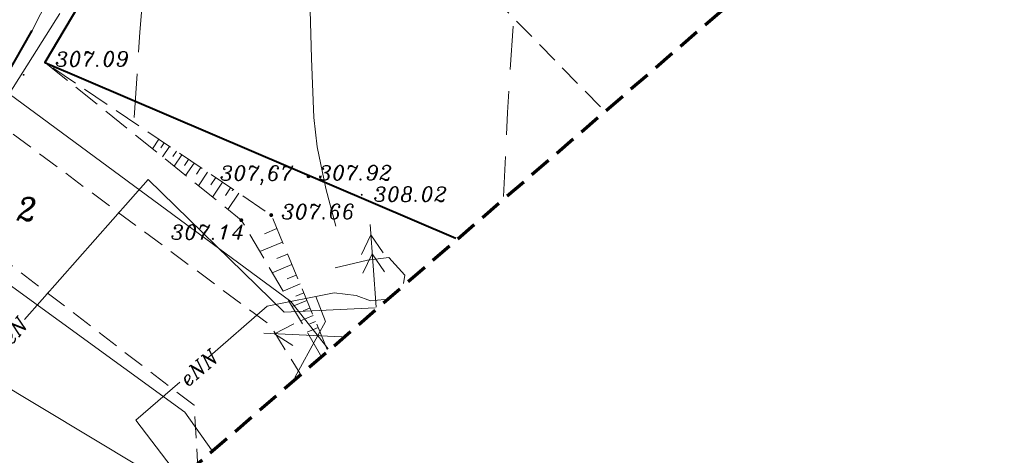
# Model space of a CAD drawing. Extents: x 4615668 to 9294084, y 5331114 to 10688993.
# Tile 120 of 181: x 4656391 to 4656436, y 5334979 to 5334999. Entities that reach past the tile are written whole.
import ezdxf
from ezdxf.enums import TextEntityAlignment as Align

# ---------------------------------------------------------------- set-up
doc = ezdxf.new("R2010")
doc.units = 0
doc.header["$MEASUREMENT"] = 0
for name, pattern in [('BUBZ02', [1.75, 1.25, -0.5]), ('KTCR', [1.5, 1, -0.5]), ('l215_500', [2.5, 1.5, -0.4125, 0.175, -0.4125]), ('l219_500', [0.5, -0.25, 0, -0.25]), ('l423_500', [2, 1.5, -0.5]), ('l641_500', [1.5, 1, -0.5]), ('l661_500', [1.5, 1, -0.5]), ('l812_500', [3, 2, -1]), ('l823_500', [1.75, 1.25, -0.5]), ('l824_500', [1.75, 1.25, -0.5])]:
    doc.linetypes.add(name, pattern=pattern)
doc.layers.add('52', color=7, linetype='Continuous')
for name, color, linetype, lineweight in [('chodnik', 7, 'l423_500', 13), ('e_opisy', 7, 'Continuous', 13), ('e_slupy', 7, 'Continuous', 13), ('eNN', 7, 'Continuous', 13), ('g', 7, 'Continuous', 13), ('g_obrys', 7, 'l661_500', 13), ('gr_dzialki', 7, 'l219_500', 13), ('nr_dzialki', 7, 'Continuous', 13), ('ogr_symb', 7, 'l901_500', 40), ('pkt_wys', 7, 'Continuous', 13), ('skarpa_dol', 7, 'l824_500', 13), ('skarpa_gora', 7, 'l823_500', 13), ('skarpa_umoc', 7, 'Continuous', 13), ('w_rzedne', 7, 'Continuous', 13), ('warst_ciagla', 7, 'Continuous', 0), ('warst_przeryw', 7, 'l812_500', 0), ('zakresy', 7, 'l215_500', 70)]:
    doc.layers.add(name, color=color, linetype=linetype, lineweight=lineweight)
doc.styles.add('Style-ITALIC_1250', font='ITALIC_1250.shx')
doc.styles.add('txt', font='TXT', dxfattribs={"height": 0.2})
doc.linetypes.add('KTOK05', pattern='A,3.75,[16,dgnlstyle-2015all.shx,S=0.0028,R=0,X=0,Y=0],3.75', length=7.5)
doc.linetypes.add('l901_500', pattern='A,3.75,[38,dgnlstyle-2015all.shx,S=0.0028,R=0,X=0,Y=0],3.75', length=7.5)

# ---------------------------------------------------------------- blocks, each defined once
blk = doc.blocks.new('WYS')
at = {"layer": '52', "color": 67, "linetype": 'Continuous'}
blk.add_circle((0, 0), 0.08, dxfattribs=at)
blk = doc.blocks.new('140')
at = {"linetype": 'ByBlock', "lineweight": -2}
blk.add_hatch(color=0, dxfattribs=at).paths.add_polyline_path([(0.45, 0, 1), (-0.45, 0, 1)], flags=16)
blk = doc.blocks.new('140_1')
at = {"linetype": 'ByBlock', "lineweight": -2}
blk.add_hatch(color=0, dxfattribs=at).paths.add_polyline_path([(0.9, 0, 1), (-0.9, 0, 1)], flags=16)
blk = doc.blocks.new('G$C3390F2A0')
at = {"layer": 'chodnik', "color": 7, "linetype": 'KTCR', "lineweight": 13, "flags": 128}
for points in [[(79.976, 46.165), (74.574, 40.583), (87.824, 27.052)], [(59.069, 36.75), (57.426, 32.776), (60.197, 26.36), (72.553, 17.161), (73.897, 14.972)], [(32.612, 35.695), (36.301, 34.658), (46.45, 29.984), (57.684, 22.212), (69.056, 13.503), (69.211, 10.908)]]:
    blk.add_lwpolyline(points, dxfattribs=at)
at = {"layer": 'e_slupy', "color": 1, "linetype": 'Continuous', "lineweight": 13}
for p, q in [((77.398, 18.009), (77.126, 21.803)), ((77.16, 21.32), (76.724, 20.421)), ((77.721, 20.492), (77.16, 21.32)), ((77.222, 20.457), (76.786, 19.557)), ((77.783, 19.629), (77.222, 20.457)), ((73.629, 17.245), (72.741, 16.785)), ((75.824, 16.644), (72.257, 16.807)), ((72.741, 16.785), (73.583, 16.246))]:
    blk.add_line(p, q, dxfattribs=at)
at = {"layer": 'eNN', "color": 1, "linetype": 'Continuous', "lineweight": 13, "flags": 128}
for points in [[(61.281, 17.437), (66.949, 23.858), (73.189, 17.768), (77.351, 17.968)], [(78.651, 19.096), (78.714, 19.478), (77.976, 20.285), (77.004, 20.162), (75.526, 19.813)], [(69.665, 15.67), (72.402, 18.049), (75.477, 18.662), (76.489, 18.541), (77.137, 18.298), (77.787, 18.347)], [(74.633, 18.494), (75.072, 17.349), (73.679, 14.783)], [(68.107, 9.95), (68.046, 10.625), (66.384, 12.815), (68.396, 14.566)]]:
    blk.add_lwpolyline(points, dxfattribs=at)
at = {"layer": 'g', "color": 52, "linetype": 'Continuous', "lineweight": 13, "flags": 128}
for points in [[(61.363, 39.471), (64.424, 37.754), (64.925, 37.374), (65.005, 36.974), (64.685, 36.354), (63.168, 33.713), (61.64, 30.691), (57.158, 22.889), (55.289, 19.636), (54.63, 18.625), (54.371, 18.045)], [(67.54, 9.458), (66.568, 10.67), (48.542, 21.519), (46.323, 22.846)]]:
    blk.add_lwpolyline(points, dxfattribs=at)
at = {"layer": 'g_obrys', "color": 52, "linetype": 'Continuous', "lineweight": 40}
blk.add_line((57.158, 22.889), (61.64, 30.691), dxfattribs=at)
at = {"layer": 'gr_dzialki', "color": 96, "linetype": 'Continuous', "lineweight": 13}
for p, q in [((60.586, 27.791), (62.901, 31.484)), ((73.485, 18.257), (60.586, 27.791)), ((68.633, 13.188), (54.987, 23.09)), ((75.195, 16.098), (73.485, 18.257)), ((69.853, 11.464), (68.633, 13.188))]:
    blk.add_line(p, q, dxfattribs=at)
at = {"layer": 'ogr_symb', "color": 7, "linetype": 'KTOK05', "lineweight": 40}
blk.add_lwpolyline([(60.77, 74.084), (79.628, 58.596), (62.222, 29.226), (81.044, 21.172)], dxfattribs=at)
at = {"layer": 'skarpa_dol', "color": 7, "linetype": 'BUBZ02', "lineweight": 13, "flags": 128}
blk.add_lwpolyline([(62.277, 29.19), (71.22, 21.996), (71.22, 21.996), (71.22, 21.996), (74.856, 15.804)], dxfattribs=at)
at = {"layer": 'skarpa_gora', "color": 7, "linetype": 'BUBZ02', "lineweight": 13, "flags": 128}
blk.add_lwpolyline([(75.16, 16.068), (72.59, 22.227), (62.222, 29.226)], dxfattribs=at)
at = {"layer": 'skarpa_umoc', "color": 7, "linetype": 'Continuous', "lineweight": 13}
for p, q in [((67.145, 25.274), (67.437, 25.706)), ((67.145, 25.274), (67.437, 25.706)), ((67.145, 25.274), (67.437, 25.706)), ((67.145, 25.274), (67.437, 25.706)), ((67.145, 25.274), (67.437, 25.706)), ((67.145, 25.274), (67.437, 25.706)), ((67.145, 25.274), (67.437, 25.706)), ((67.145, 25.274), (67.437, 25.706)), ((67.145, 25.274), (67.437, 25.706)), ((67.145, 25.274), (67.437, 25.706)), ((67.145, 25.274), (67.437, 25.706)), ((67.145, 25.274), (67.437, 25.706)), ((67.685, 25.538), (67.532, 25.312)), ((67.685, 25.538), (67.532, 25.312)), ((67.685, 25.538), (67.532, 25.312)), ((67.685, 25.538), (67.532, 25.312)), ((67.685, 25.538), (67.532, 25.312)), ((67.685, 25.538), (67.532, 25.312)), ((67.685, 25.538), (67.532, 25.312)), ((67.685, 25.538), (67.532, 25.312)), ((67.685, 25.538), (67.532, 25.312)), ((67.685, 25.538), (67.532, 25.312)), ((67.685, 25.538), (67.532, 25.312)), ((67.685, 25.538), (67.532, 25.312)), ((67.614, 24.897), (67.933, 25.37)), ((67.614, 24.897), (67.933, 25.37)), ((67.614, 24.897), (67.933, 25.37)), ((67.614, 24.897), (67.933, 25.37)), ((67.614, 24.897), (67.933, 25.37)), ((67.614, 24.897), (67.933, 25.37)), ((67.614, 24.897), (67.933, 25.37)), ((67.614, 24.897), (67.933, 25.37)), ((67.614, 24.897), (67.933, 25.37)), ((67.614, 24.897), (67.933, 25.37)), ((67.614, 24.897), (67.933, 25.37)), ((67.614, 24.897), (67.933, 25.37)), ((68.244, 25.161), (68.075, 24.911)), ((68.244, 25.161), (68.075, 24.911)), ((68.244, 25.161), (68.075, 24.911)), ((68.244, 25.161), (68.075, 24.911)), ((68.244, 25.161), (68.075, 24.911)), ((68.244, 25.161), (68.075, 24.911)), ((68.244, 25.161), (68.075, 24.911)), ((68.244, 25.161), (68.075, 24.911)), ((68.244, 25.161), (68.075, 24.911)), ((68.244, 25.161), (68.075, 24.911)), ((68.244, 25.161), (68.075, 24.911)), ((68.244, 25.161), (68.075, 24.911)), ((68.141, 24.472), (68.492, 24.993)), ((68.141, 24.472), (68.492, 24.993)), ((68.141, 24.472), (68.492, 24.993)), ((68.141, 24.472), (68.492, 24.993)), ((68.141, 24.472), (68.492, 24.993)), ((68.141, 24.472), (68.492, 24.993)), ((68.141, 24.472), (68.492, 24.993)), ((68.141, 24.472), (68.492, 24.993)), ((68.141, 24.472), (68.492, 24.993)), ((68.141, 24.472), (68.492, 24.993)), ((68.141, 24.472), (68.492, 24.993)), ((68.141, 24.472), (68.492, 24.993)), ((68.803, 24.784), (68.618, 24.51)), ((68.803, 24.784), (68.618, 24.51)), ((68.803, 24.784), (68.618, 24.51)), ((68.803, 24.784), (68.618, 24.51)), ((68.803, 24.784), (68.618, 24.51)), ((68.803, 24.784), (68.618, 24.51)), ((68.803, 24.784), (68.618, 24.51)), ((68.803, 24.784), (68.618, 24.51)), ((68.803, 24.784), (68.618, 24.51)), ((68.803, 24.784), (68.618, 24.51)), ((68.803, 24.784), (68.618, 24.51)), ((68.803, 24.784), (68.618, 24.51)), ((68.667, 24.048), (69.051, 24.616)), ((68.667, 24.048), (69.051, 24.616)), ((68.667, 24.048), (69.051, 24.616)), ((68.667, 24.048), (69.051, 24.616)), ((68.667, 24.048), (69.051, 24.616)), ((68.667, 24.048), (69.051, 24.616)), ((68.667, 24.048), (69.051, 24.616)), ((68.667, 24.048), (69.051, 24.616)), ((68.667, 24.048), (69.051, 24.616)), ((68.667, 24.048), (69.051, 24.616)), ((68.667, 24.048), (69.051, 24.616)), ((68.667, 24.048), (69.051, 24.616)), ((69.361, 24.407), (69.161, 24.109)), ((69.361, 24.407), (69.161, 24.109)), ((69.361, 24.407), (69.161, 24.109)), ((69.361, 24.407), (69.161, 24.109)), ((69.361, 24.407), (69.161, 24.109)), ((69.361, 24.407), (69.161, 24.109)), ((69.361, 24.407), (69.161, 24.109)), ((69.361, 24.407), (69.161, 24.109)), ((69.361, 24.407), (69.161, 24.109)), ((69.361, 24.407), (69.161, 24.109)), ((69.361, 24.407), (69.161, 24.109)), ((69.361, 24.407), (69.161, 24.109)), ((69.253, 23.576), (69.672, 24.197)), ((69.253, 23.576), (69.672, 24.197)), ((69.253, 23.576), (69.672, 24.197)), ((69.253, 23.576), (69.672, 24.197)), ((69.253, 23.576), (69.672, 24.197)), ((69.253, 23.576), (69.672, 24.197)), ((69.253, 23.576), (69.672, 24.197)), ((69.253, 23.576), (69.672, 24.197)), ((69.253, 23.576), (69.672, 24.197)), ((69.253, 23.576), (69.672, 24.197)), ((69.253, 23.576), (69.672, 24.197)), ((69.253, 23.576), (69.672, 24.197)), ((70.044, 23.946), (69.824, 23.619)), ((70.044, 23.946), (69.824, 23.619)), ((70.044, 23.946), (69.824, 23.619)), ((70.044, 23.946), (69.824, 23.619)), ((70.044, 23.946), (69.824, 23.619)), ((70.044, 23.946), (69.824, 23.619)), ((70.044, 23.946), (69.824, 23.619)), ((70.044, 23.946), (69.824, 23.619)), ((70.044, 23.946), (69.824, 23.619)), ((70.044, 23.946), (69.824, 23.619)), ((70.044, 23.946), (69.824, 23.619)), ((70.044, 23.946), (69.824, 23.619)), ((69.897, 23.057), (70.355, 23.736)), ((69.897, 23.057), (70.355, 23.736)), ((69.897, 23.057), (70.355, 23.736)), ((69.897, 23.057), (70.355, 23.736)), ((69.897, 23.057), (70.355, 23.736)), ((69.897, 23.057), (70.355, 23.736)), ((69.897, 23.057), (70.355, 23.736)), ((69.897, 23.057), (70.355, 23.736)), ((69.897, 23.057), (70.355, 23.736)), ((69.897, 23.057), (70.355, 23.736)), ((69.897, 23.057), (70.355, 23.736)), ((69.897, 23.057), (70.355, 23.736)), ((70.727, 23.485), (70.487, 23.129)), ((70.727, 23.485), (70.487, 23.129)), ((70.727, 23.485), (70.487, 23.129)), ((70.727, 23.485), (70.487, 23.129)), ((70.727, 23.485), (70.487, 23.129)), ((70.727, 23.485), (70.487, 23.129)), ((70.727, 23.485), (70.487, 23.129)), ((70.727, 23.485), (70.487, 23.129)), ((70.727, 23.485), (70.487, 23.129)), ((70.727, 23.485), (70.487, 23.129)), ((70.727, 23.485), (70.487, 23.129)), ((70.727, 23.485), (70.487, 23.129)), ((70.599, 22.491), (71.1, 23.233)), ((70.599, 22.491), (71.1, 23.233)), ((70.599, 22.491), (71.1, 23.233)), ((70.599, 22.491), (71.1, 23.233)), ((70.599, 22.491), (71.1, 23.233)), ((70.599, 22.491), (71.1, 23.233)), ((70.599, 22.491), (71.1, 23.233)), ((70.599, 22.491), (71.1, 23.233)), ((70.599, 22.491), (71.1, 23.233)), ((70.599, 22.491), (71.1, 23.233)), ((70.599, 22.491), (71.1, 23.233)), ((70.599, 22.491), (71.1, 23.233)), ((72.848, 21.609), (72.286, 21.374)), ((72.848, 21.609), (72.286, 21.374)), ((72.848, 21.609), (72.286, 21.374)), ((72.848, 21.609), (72.286, 21.374)), ((72.848, 21.609), (72.286, 21.374)), ((72.848, 21.609), (72.286, 21.374)), ((72.848, 21.609), (72.286, 21.374)), ((72.848, 21.609), (72.286, 21.374)), ((72.848, 21.609), (72.286, 21.374)), ((72.848, 21.609), (72.286, 21.374)), ((72.848, 21.609), (72.286, 21.374)), ((72.848, 21.609), (72.286, 21.374)), ((72.066, 20.556), (73.106, 20.99)), ((72.066, 20.556), (73.106, 20.99)), ((72.066, 20.556), (73.106, 20.99)), ((72.066, 20.556), (73.106, 20.99)), ((72.066, 20.556), (73.106, 20.99)), ((72.066, 20.556), (73.106, 20.99)), ((72.066, 20.556), (73.106, 20.99)), ((72.066, 20.556), (73.106, 20.99)), ((72.066, 20.556), (73.106, 20.99)), ((72.066, 20.556), (73.106, 20.99)), ((72.066, 20.556), (73.106, 20.99)), ((72.066, 20.556), (73.106, 20.99)), ((73.336, 20.441), (72.853, 20.239)), ((73.336, 20.441), (72.853, 20.239)), ((73.336, 20.441), (72.853, 20.239)), ((73.336, 20.441), (72.853, 20.239)), ((73.336, 20.441), (72.853, 20.239)), ((73.336, 20.441), (72.853, 20.239)), ((73.336, 20.441), (72.853, 20.239)), ((73.336, 20.441), (72.853, 20.239)), ((73.336, 20.441), (72.853, 20.239)), ((73.336, 20.441), (72.853, 20.239)), ((73.336, 20.441), (72.853, 20.239)), ((73.336, 20.441), (72.853, 20.239)), ((72.637, 19.584), (73.536, 19.96)), ((72.637, 19.584), (73.536, 19.96)), ((72.637, 19.584), (73.536, 19.96)), ((72.637, 19.584), (73.536, 19.96)), ((72.637, 19.584), (73.536, 19.96)), ((72.637, 19.584), (73.536, 19.96)), ((72.637, 19.584), (73.536, 19.96)), ((72.637, 19.584), (73.536, 19.96)), ((72.637, 19.584), (73.536, 19.96)), ((72.637, 19.584), (73.536, 19.96)), ((72.637, 19.584), (73.536, 19.96)), ((72.637, 19.584), (73.536, 19.96)), ((73.737, 19.478), (73.32, 19.304)), ((73.737, 19.478), (73.32, 19.304)), ((73.737, 19.478), (73.32, 19.304)), ((73.737, 19.478), (73.32, 19.304)), ((73.737, 19.478), (73.32, 19.304)), ((73.737, 19.478), (73.32, 19.304)), ((73.737, 19.478), (73.32, 19.304)), ((73.737, 19.478), (73.32, 19.304)), ((73.737, 19.478), (73.32, 19.304)), ((73.737, 19.478), (73.32, 19.304)), ((73.737, 19.478), (73.32, 19.304)), ((73.737, 19.478), (73.32, 19.304)), ((73.131, 18.741), (73.909, 19.066)), ((73.131, 18.741), (73.909, 19.066)), ((73.131, 18.741), (73.909, 19.066)), ((73.131, 18.741), (73.909, 19.066)), ((73.131, 18.741), (73.909, 19.066)), ((73.131, 18.741), (73.909, 19.066)), ((73.131, 18.741), (73.909, 19.066)), ((73.131, 18.741), (73.909, 19.066)), ((73.131, 18.741), (73.909, 19.066)), ((73.131, 18.741), (73.909, 19.066)), ((73.131, 18.741), (73.909, 19.066)), ((73.131, 18.741), (73.909, 19.066)), ((74.081, 18.654), (73.72, 18.503)), ((74.081, 18.654), (73.72, 18.503)), ((74.081, 18.654), (73.72, 18.503)), ((74.081, 18.654), (73.72, 18.503)), ((74.081, 18.654), (73.72, 18.503)), ((74.081, 18.654), (73.72, 18.503)), ((74.081, 18.654), (73.72, 18.503)), ((74.081, 18.654), (73.72, 18.503)), ((74.081, 18.654), (73.72, 18.503)), ((74.081, 18.654), (73.72, 18.503)), ((74.081, 18.654), (73.72, 18.503)), ((74.081, 18.654), (73.72, 18.503)), ((73.55, 18.028), (74.225, 18.31)), ((73.55, 18.028), (74.225, 18.31)), ((73.55, 18.028), (74.225, 18.31)), ((73.55, 18.028), (74.225, 18.31)), ((73.55, 18.028), (74.225, 18.31)), ((73.55, 18.028), (74.225, 18.31)), ((73.55, 18.028), (74.225, 18.31)), ((73.55, 18.028), (74.225, 18.31)), ((73.55, 18.028), (74.225, 18.31)), ((73.55, 18.028), (74.225, 18.31)), ((73.55, 18.028), (74.225, 18.31)), ((73.55, 18.028), (74.225, 18.31)), ((73.93, 17.38), (74.512, 17.623)), ((73.93, 17.38), (74.512, 17.623)), ((73.93, 17.38), (74.512, 17.623)), ((73.93, 17.38), (74.512, 17.623)), ((73.93, 17.38), (74.512, 17.623)), ((73.93, 17.38), (74.512, 17.623)), ((73.93, 17.38), (74.512, 17.623)), ((73.93, 17.38), (74.512, 17.623)), ((73.93, 17.38), (74.512, 17.623)), ((73.93, 17.38), (74.512, 17.623)), ((73.93, 17.38), (74.512, 17.623)), ((73.93, 17.38), (74.512, 17.623)), ((74.368, 17.966), (74.054, 17.835)), ((74.368, 17.966), (74.054, 17.835)), ((74.368, 17.966), (74.054, 17.835)), ((74.368, 17.966), (74.054, 17.835)), ((74.368, 17.966), (74.054, 17.835)), ((74.368, 17.966), (74.054, 17.835)), ((74.368, 17.966), (74.054, 17.835)), ((74.368, 17.966), (74.054, 17.835)), ((74.368, 17.966), (74.054, 17.835)), ((74.368, 17.966), (74.054, 17.835)), ((74.368, 17.966), (74.054, 17.835)), ((74.368, 17.966), (74.054, 17.835)), ((74.626, 17.348), (74.354, 17.234)), ((74.626, 17.348), (74.354, 17.234)), ((74.626, 17.348), (74.354, 17.234)), ((74.626, 17.348), (74.354, 17.234)), ((74.626, 17.348), (74.354, 17.234)), ((74.626, 17.348), (74.354, 17.234)), ((74.626, 17.348), (74.354, 17.234)), ((74.626, 17.348), (74.354, 17.234)), ((74.626, 17.348), (74.354, 17.234)), ((74.626, 17.348), (74.354, 17.234)), ((74.626, 17.348), (74.354, 17.234)), ((74.626, 17.348), (74.354, 17.234)), ((74.234, 16.862), (74.741, 17.073)), ((74.234, 16.862), (74.741, 17.073)), ((74.234, 16.862), (74.741, 17.073)), ((74.234, 16.862), (74.741, 17.073)), ((74.234, 16.862), (74.741, 17.073)), ((74.234, 16.862), (74.741, 17.073)), ((74.234, 16.862), (74.741, 17.073)), ((74.234, 16.862), (74.741, 17.073)), ((74.234, 16.862), (74.741, 17.073)), ((74.234, 16.862), (74.741, 17.073)), ((74.234, 16.862), (74.741, 17.073)), ((74.234, 16.862), (74.741, 17.073))]:
    blk.add_line(p, q, dxfattribs=at)
at = {"layer": 'warst_ciagla', "color": 21, "linetype": 'Continuous', "lineweight": 0, "flags": 128}
blk.add_lwpolyline([(75.459, 39.258), (75.134, 37.501), (74.466, 33.577), (74.361, 32.193), (74.431, 29.415), (74.537, 26.712), (74.688, 25.365), (75.089, 23.452), (75.549, 21.716)], dxfattribs=at)
at = {"layer": 'warst_przeryw', "color": 21, "linetype": 'l812_500', "lineweight": 0, "flags": 128}
for points in [[(66.313, 26.712), (66.576, 30.614), (66.678, 31.953), (66.738, 32.621), (66.843, 33.623), (66.969, 34.622), (67.04, 35.121), (67.279, 36.625), (67.614, 38.627), (67.773, 39.629), (68.246, 42.732)], [(83.672, 30.902), (83.503, 28.256), (83.426, 26.933), (83.323, 24.948), (83.242, 23.078)]]:
    blk.add_lwpolyline(points, dxfattribs=at)
at = {"layer": 'zakresy', "color": 217, "linetype": 'l641_500', "lineweight": 70, "flags": 128}
blk.add_lwpolyline([(6.931, 10.558), (39.477, 110.069), (74.623, 175.45), (179.151, 163.591), (168.968, 97.168), (66.518, 8.467), (6.931, 10.558)], dxfattribs=at)
at = {"layer": 'pkt_wys', "color": 7, "linetype": 'Continuous', "lineweight": 13, "xscale": 0.1, "yscale": 0.1, "zscale": 0.1}
for name, p, rotation in [('140', (62.222, 29.226), 0.06578024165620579), ('140', (62.222, 29.226), 0.06578024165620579), ('140', (62.222, 29.226), 0.06578024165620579), ('140', (62.222, 29.226), 0.06578024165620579), ('140', (62.222, 29.226), 0.06578024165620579), ('140', (62.222, 29.226), 0.06578024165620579), ('140', (62.222, 29.226), 0.06578024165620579), ('140', (62.222, 29.226), 0.06578024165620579), ('140', (61.242, 28.664), 0.06578024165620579), ('140', (61.242, 28.664), 0.06578024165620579), ('140', (61.242, 28.664), 0.06578024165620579), ('140', (61.242, 28.664), 0.06578024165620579), ('140', (61.242, 28.664), 0.06578024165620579), ('140', (61.242, 28.664), 0.06578024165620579), ('140', (61.242, 28.664), 0.06578024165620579), ('140', (61.242, 28.664), 0.06578024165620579), ('140_1', (74.298, 24.009), 0.06578024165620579), ('140_1', (74.298, 24.009), 0.06578024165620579), ('140_1', (74.298, 24.009), 0.06578024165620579), ('140_1', (74.298, 24.009), 0.06578024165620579), ('140_1', (74.298, 24.009), 0.06578024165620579), ('140_1', (74.298, 24.009), 0.06578024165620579), ('140_1', (74.298, 24.009), 0.06578024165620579), ('140_1', (74.298, 24.009), 0.06578024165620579), ('140_1', (74.298, 24.009), 0.06578024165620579), ('140_1', (74.298, 24.009), 0.06578024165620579), ('140_1', (74.298, 24.009), 0.06578024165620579), ('140_1', (74.298, 24.009), 0.06578024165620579), ('WYS', (70.819, 23.356), 0.06577989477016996), ('140', (76.738, 23.161), 0.06578024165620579), ('140_1', (72.59, 22.227), 0.06578024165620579), ('140_1', (72.59, 22.227), 0.06578024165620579), ('140_1', (72.59, 22.227), 0.06578024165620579), ('140_1', (72.59, 22.227), 0.06578024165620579), ('140_1', (72.59, 22.227), 0.06578024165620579), ('140_1', (72.59, 22.227), 0.06578024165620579), ('140_1', (72.59, 22.227), 0.06578024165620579), ('140_1', (72.59, 22.227), 0.06578024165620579), ('140_1', (72.59, 22.227), 0.06578024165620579), ('140_1', (72.59, 22.227), 0.06578024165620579), ('140_1', (72.59, 22.227), 0.06578024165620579), ('140_1', (72.59, 22.227), 0.06578024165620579), ('140_1', (71.22, 21.996), 0.06578024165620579), ('140_1', (71.22, 21.996), 0.06578024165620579), ('140_1', (71.22, 21.996), 0.06578024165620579), ('140_1', (71.22, 21.996), 0.06578024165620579), ('140_1', (71.22, 21.996), 0.06578024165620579), ('140_1', (71.22, 21.996), 0.06578024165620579), ('140_1', (71.22, 21.996), 0.06578024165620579), ('140_1', (71.22, 21.996), 0.06578024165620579), ('140_1', (71.22, 21.996), 0.06578024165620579), ('140_1', (71.22, 21.996), 0.06578024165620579), ('140_1', (71.22, 21.996), 0.06578024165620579), ('140_1', (71.22, 21.996), 0.06578024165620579)]:
    blk.add_blockref(name, p, dxfattribs=dict(at, rotation=rotation))
at = {"layer": 'e_opisy', "color": 1, "linetype": 'Continuous', "lineweight": 13, "style": 'Style-ITALIC_1250'}
blk.add_text('eN', height=0.68, rotation=48.568, dxfattribs=at).set_placement((60.415, 16.455), align=Align.MIDDLE_LEFT)
at = {"layer": 'eNN', "color": 1, "linetype": 'Continuous', "lineweight": 13, "insert": (68.754, 14.311), "char_height": 0.68, "attachment_point": 7, "rotation": 41.0138, "line_spacing_factor": 0.722892, "style": 'txt'}
blk.add_mtext('\\FITALIC_1250.shx;eNN', dxfattribs=at)
at = {"layer": 'nr_dzialki', "color": 96, "linetype": 'Continuous', "lineweight": 13, "insert": (59.982, 21.976), "char_height": 1.04, "attachment_point": 7, "rotation": 0.0658, "line_spacing_factor": 0.722892, "style": 'txt'}
blk.add_mtext('\\FITALIC_1250.shx;12', dxfattribs=at)
at = {"layer": 'pkt_wys', "color": 7, "linetype": 'Continuous', "lineweight": 13, "char_height": 0.68, "attachment_point": 7, "rotation": 0.0658, "line_spacing_factor": 0.722892}
for s, insert, style in [('\\FITALIC_1250.shx; 307.09', (62.222, 29.044), 'Style-ITALIC_1250'), ('\\FITALIC_1250.shx; 307.09', (62.222, 29.044), 'Style-ITALIC_1250'), ('\\FITALIC_1250.shx; 307.09', (62.222, 29.044), 'Style-ITALIC_1250'), ('\\FITALIC_1250.shx; 307.09', (62.222, 29.044), 'Style-ITALIC_1250'), ('\\FITALIC_1250.shx; 307.09', (62.222, 29.044), 'Style-ITALIC_1250'), ('\\FITALIC_1250.shx; 307.09', (62.222, 29.044), 'Style-ITALIC_1250'), ('\\FITALIC_1250.shx; 307.09', (62.222, 29.044), 'Style-ITALIC_1250'), ('\\FITALIC_1250.shx; 307.09', (62.222, 29.044), 'Style-ITALIC_1250'), ('\\FITALIC_1250.shx; 307.09', (62.222, 29.044), 'Style-ITALIC_1250'), ('\\FITALIC_1250.shx; 307.09', (62.222, 29.044), 'Style-ITALIC_1250'), ('\\FITALIC_1250.shx; 307.09', (62.222, 29.044), 'Style-ITALIC_1250'), ('\\FITALIC_1250.shx; 307.09', (62.222, 29.044), 'Style-ITALIC_1250'), ('\\FITALIC_1250.shx; 307.92', (74.298, 23.827), 'Style-ITALIC_1250'), ('\\FITALIC_1250.shx; 307.92', (74.298, 23.827), 'Style-ITALIC_1250'), ('\\FITALIC_1250.shx; 307.92', (74.298, 23.827), 'Style-ITALIC_1250'), ('\\FITALIC_1250.shx; 307.92', (74.298, 23.827), 'Style-ITALIC_1250'), ('\\FITALIC_1250.shx; 307.92', (74.298, 23.827), 'Style-ITALIC_1250'), ('\\FITALIC_1250.shx; 307.92', (74.298, 23.827), 'Style-ITALIC_1250'), ('\\FITALIC_1250.shx; 307.92', (74.298, 23.827), 'Style-ITALIC_1250'), ('\\FITALIC_1250.shx; 307.92', (74.298, 23.827), 'Style-ITALIC_1250'), ('\\FITALIC_1250.shx; 307.92', (74.298, 23.827), 'Style-ITALIC_1250'), ('\\FITALIC_1250.shx; 307.92', (74.298, 23.827), 'Style-ITALIC_1250'), ('\\FITALIC_1250.shx; 307.92', (74.298, 23.827), 'Style-ITALIC_1250'), ('\\FITALIC_1250.shx; 307.92', (74.298, 23.827), 'Style-ITALIC_1250'), ('\\FITALIC_1250.shx;307,67', (70.238, 23.603), 'txt'), ('\\FITALIC_1250.shx;308.02', (77.277, 22.846), 'Style-ITALIC_1250'), ('\\FITALIC_1250.shx; 307.66', (72.59, 22.045), 'Style-ITALIC_1250'), ('\\FITALIC_1250.shx; 307.66', (72.59, 22.045), 'Style-ITALIC_1250'), ('\\FITALIC_1250.shx; 307.66', (72.59, 22.045), 'Style-ITALIC_1250'), ('\\FITALIC_1250.shx; 307.66', (72.59, 22.045), 'Style-ITALIC_1250'), ('\\FITALIC_1250.shx; 307.66', (72.59, 22.045), 'Style-ITALIC_1250'), ('\\FITALIC_1250.shx; 307.66', (72.59, 22.045), 'Style-ITALIC_1250'), ('\\FITALIC_1250.shx; 307.66', (72.59, 22.045), 'Style-ITALIC_1250'), ('\\FITALIC_1250.shx; 307.66', (72.59, 22.045), 'Style-ITALIC_1250'), ('\\FITALIC_1250.shx; 307.66', (72.59, 22.045), 'Style-ITALIC_1250'), ('\\FITALIC_1250.shx; 307.66', (72.59, 22.045), 'Style-ITALIC_1250'), ('\\FITALIC_1250.shx; 307.66', (72.59, 22.045), 'Style-ITALIC_1250'), ('\\FITALIC_1250.shx; 307.66', (72.59, 22.045), 'Style-ITALIC_1250'), ('\\FITALIC_1250.shx; 307.14', (67.519, 21.102), 'Style-ITALIC_1250'), ('\\FITALIC_1250.shx; 307.14', (67.519, 21.102), 'Style-ITALIC_1250'), ('\\FITALIC_1250.shx; 307.14', (67.519, 21.102), 'Style-ITALIC_1250'), ('\\FITALIC_1250.shx; 307.14', (67.519, 21.102), 'Style-ITALIC_1250'), ('\\FITALIC_1250.shx; 307.14', (67.519, 21.102), 'Style-ITALIC_1250'), ('\\FITALIC_1250.shx; 307.14', (67.519, 21.102), 'Style-ITALIC_1250'), ('\\FITALIC_1250.shx; 307.14', (67.519, 21.102), 'Style-ITALIC_1250'), ('\\FITALIC_1250.shx; 307.14', (67.519, 21.102), 'Style-ITALIC_1250'), ('\\FITALIC_1250.shx; 307.14', (67.519, 21.102), 'Style-ITALIC_1250'), ('\\FITALIC_1250.shx; 307.14', (67.519, 21.102), 'Style-ITALIC_1250'), ('\\FITALIC_1250.shx; 307.14', (67.519, 21.102), 'Style-ITALIC_1250'), ('\\FITALIC_1250.shx; 307.14', (67.519, 21.102), 'Style-ITALIC_1250')]:
    blk.add_mtext(s, dxfattribs=dict(at, insert=insert, style=style))

msp = doc.modelspace()

# ---------------------------------------------------------------- block references
at = {"layer": 'w_rzedne', "color": 160, "linetype": 'Continuous', "lineweight": 13}
msp.add_blockref('G$C3390F2A0', (4656330.198, 5334967.836), dxfattribs=at)

doc.saveas('drawing.dxf')
